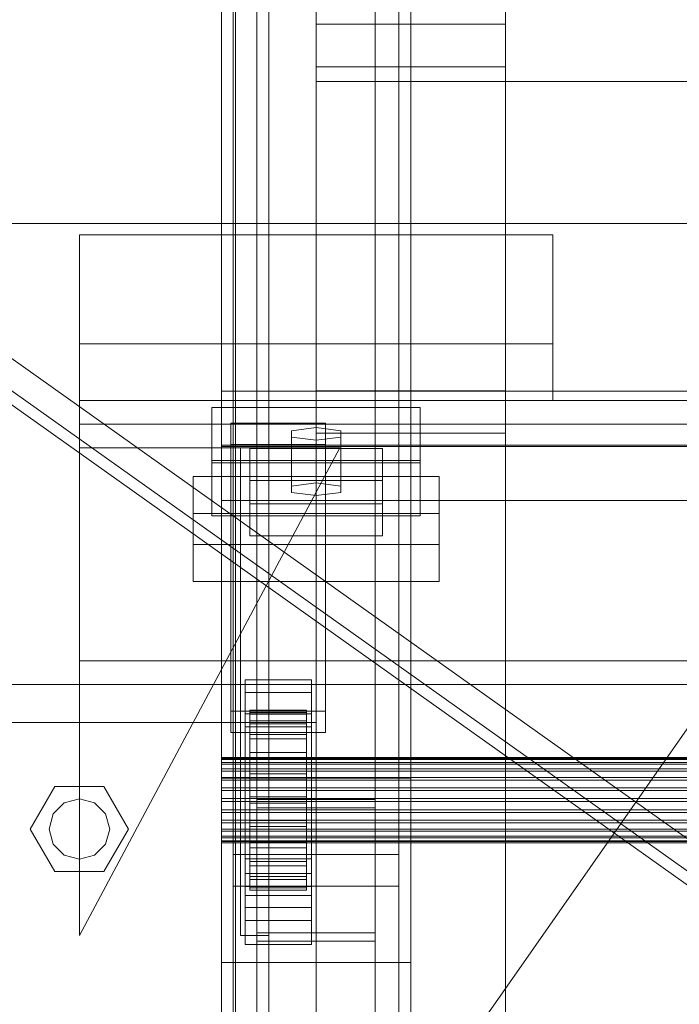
# Model space of a CAD drawing. Header units: millimetres. Extents: x -2233 to 61924, y -68080 to 6847.
# Tile 45 of 256: x -1543 to -1403, y -33865 to -33657. Entities that reach past the tile are written whole.
import ezdxf

# ---------------------------------------------------------------- set-up
doc = ezdxf.new("R2010")
doc.units = ezdxf.units.MM
for name, color, linetype, lineweight in [('COTAS_O', 1, 'Continuous', 0), ('frontal_C03', 7, 'Continuous', 0), ('frontal_tolva', 7, 'Continuous', 0)]:
    doc.layers.add(name, color=color, linetype=linetype, lineweight=lineweight)
doc.dimstyles.new('R19_100', dxfattribs={"dimtxt": 250, "dimasz": 150, "dimexe": 150, "dimexo": 80, "dimgap": 100, "dimtad": 1, "dimtih": 1, "dimtoh": 1, "dimdsep": 46, "dimcen": 0.09, "dimadec": 0, "dimazin": 0, "dimtfac": 1, "dimtdec": 4, "dimtofl": 0, "dimtmove": 0, "dimatfit": 3, "dimfxl": 1, "dimtolj": 1, "dimtzin": 0, "dimarcsym": 0})

# ---------------------------------------------------------------- blocks, each defined once
blk = doc.blocks.new('DIM_R28_51')
at = {"layer": 'COTAS_O'}
for p, q in [((-1725, -31700), (-1025, -31700)), ((-1025, -31700), (-1070, -31850)), ((-1025, -34400), (-1025, -31700)), ((-1025, -31700), (-980, -31850)), ((-1025, -34400), (-1070, -34250)), ((-1025, -34400), (-980, -34250)), ((-1725, -34400), (-1025, -34400))]:
    blk.add_line(p, q, dxfattribs=at)
blk.add_text('2700 O', height=250, rotation=90, dxfattribs=at).set_placement((-1125, -33050))
blk = doc.blocks.new('DIM_R28_52')
at = {"layer": 'COTAS_O'}
for p, q in [((-1725, -33700), (-1575, -33655)), ((1725, -33700), (1575, -33655)), ((-1725, -34400), (-1725, -33700)), ((-1725, -33700), (1725, -33700)), ((-1725, -33700), (-1575, -33745)), ((1725, -33700), (1575, -33745)), ((1725, -34400), (1725, -33700))]:
    blk.add_line(p, q, dxfattribs=at)
blk.add_text('3450 O', height=250, dxfattribs=at).set_placement((0, -33600))
blk = doc.blocks.new('DIM_R28_57')
at = {"layer": 'COTAS_O'}
for p, q in [((-1480, -33670), (-780, -33670)), ((-780, -33670), (-825, -33820)), ((-780, -36000), (-780, -33670)), ((-780, -33670), (-735, -33820)), ((-780, -36000), (-825, -35850)), ((-780, -36000), (-735, -35850)), ((-1480, -36000), (-780, -36000))]:
    blk.add_line(p, q, dxfattribs=at)
blk.add_text('2330 O', height=250, rotation=90, dxfattribs=at).set_placement((-880, -34835))

msp = doc.modelspace()

# ---------------------------------------------------------------- linework, layer by layer
at = {"layer": 'frontal_C03'}
for p, q in [((-1500, -34875.113), (-1500, -32314.944)), ((-1500, -32318.841), (-1500, -34879.011)), ((-1497, -35975), (-1497, -32996.942)), ((-1490, -35975), (-1490, -32996.942)), ((-1497, -35975), (-1497, -33266.434)), ((-1490, -35975), (-1490, -33266.434)), ((-1492.5, -33879.447), (-1492.5, -33284.487)), ((-1467.5, -33284.487), (-1467.5, -33879.447)), ((-1492.5, -33905.804), (-1492.5, -33310.844)), ((-1467.5, -33905.804), (-1467.5, -33310.844)), ((-1480, -33735.325), (-1480, -33388.418)), ((-1440, -33388.418), (-1440, -33735.325)), ((-1480, -33397.401), (-1480, -33744.308)), ((-1440, -33744.308), (-1440, -33397.401)), ((-1500, -33817.159), (-1500, -33547.668)), ((-1460, -33547.668), (-1460, -33817.159)), ((-1497.5, -33889.257), (-1497.5, -33563.788)), ((-1462.5, -33563.788), (-1462.5, -33889.257)), ((-1497.5, -33895.994), (-1497.5, -33570.525)), ((-1462.5, -33895.994), (-1462.5, -33570.525)), ((-1500, -33856.137), (-1500, -33586.646)), ((-1460, -33856.137), (-1460, -33586.646)), ((-1500, -33868.264), (-1500, -33598.772)), ((-1460, -33598.772), (-1460, -33868.264)), ((-1500, -33916.987), (-1500, -33647.495)), ((-1460, -33916.987), (-1460, -33647.495)), ((-1480, -33666.893), (-1480, -33657.91)), ((-1480, -33657.91), (-1440, -33657.91)), ((-1480, -34004.816), (-1480, -33657.91)), ((-1440, -33657.91), (-1440, -33666.893)), ((-1440, -33657.91), (-1440, -34004.816)), ((-1440, -33666.893), (-1480, -33666.893)), ((-1480, -33666.893), (-1480, -34013.799)), ((-1440, -34013.799), (-1440, -33666.893)), ((-1530, -33725.417), (-1530, -33702.37)), ((-1530, -33702.37), (-1430, -33702.37)), ((-1530, -33737.417), (-1530, -33702.37)), ((-1430, -33702.37), (-1430, -33725.417)), ((-1430, -33702.37), (-1430, -33737.417)), ((-1430, -33725.417), (-1530, -33725.417)), ((-1530, -33725.417), (-1530, -33737.417)), ((-1430, -33737.417), (-1430, -33725.417)), ((-1500, -33746.85), (-1500, -33735.441)), ((-1500, -33735.441), (1500, -33735.441)), ((-1500, -33747.135), (-1500, -33735.441)), ((-1440, -33735.325), (-1480, -33735.325)), ((-1480, -33735.325), (-1480, -33744.308)), ((-1440, -33744.308), (-1440, -33735.325)), ((-1530, -33737.417), (-1530, -33742.417)), ((1530, -33737.417), (-1530, -33737.417)), ((-1530, -33737.417), (-1430, -33737.417)), ((-1502, -33750.057), (-1502, -33738.829)), ((-1502, -33738.829), (-1458, -33738.829)), ((-1502, -33750.522), (-1502, -33738.829)), ((-1458, -33738.829), (-1458, -33750.057)), ((-1458, -33738.829), (-1458, -33750.522)), ((1530, -33742.417), (-1530, -33742.417)), ((-1530, -33742.417), (-1530, -33792.417)), ((-1498, -33746.689), (-1498, -33742.197)), ((-1498, -33742.197), (-1478, -33742.197)), ((-1498, -33803.003), (-1498, -33742.197)), ((-1478, -33742.197), (-1478, -33746.689)), ((-1478, -33742.197), (-1478, -33803.003)), ((-1480, -33743.096), (-1485.196, -33743.769)), ((-1485.196, -33743.769), (-1485.196, -33745.117)), ((-1485.196, -33755.463), (-1485.196, -33743.769)), ((-1474.804, -33743.769), (-1480, -33743.096)), ((-1480, -33754.789), (-1480, -33743.096)), ((-1480, -33744.308), (-1440, -33744.308)), ((-1474.804, -33745.117), (-1474.804, -33743.769)), ((-1474.804, -33755.463), (-1474.804, -33743.769)), ((1500, -33746.85), (-1500, -33746.85)), ((-1500, -33746.85), (-1500, -33758.543)), ((-1478, -33746.689), (-1498, -33746.689)), ((-1498, -33746.689), (-1498, -33807.495)), ((-1485.196, -33745.117), (-1480, -33745.791)), ((-1485.196, -33756.81), (-1485.196, -33745.117)), ((-1480, -33745.791), (-1474.804, -33745.117)), ((-1480, -33745.791), (-1480, -33757.484)), ((-1478, -33807.495), (-1478, -33746.689)), ((-1474.804, -33756.81), (-1474.804, -33745.117)), ((-1530, -33850.417), (-1475, -33747.417)), ((-1475, -33747.417), (-1530, -33747.417)), ((-1530, -33747.417), (-1530, -33850.417)), ((1500, -33747.135), (-1500, -33747.135)), ((-1500, -33747.135), (-1500, -33758.543)), ((-1496, -33850.417), (-1496, -33747.417)), ((-1496, -33747.417), (-1490, -33747.417)), ((-1494, -33754.258), (-1494, -33747.521)), ((-1494, -33747.521), (-1466, -33747.521)), ((-1494, -33759.215), (-1494, -33747.521)), ((-1490, -33850.417), (-1490, -33747.417)), ((-1466, -33747.521), (-1466, -33754.258)), ((-1466, -33747.521), (-1466, -33759.215)), ((-1458, -33750.057), (-1502, -33750.057)), ((-1502, -33750.057), (-1502, -33761.751)), ((-1458, -33750.522), (-1502, -33750.522)), ((-1502, -33750.522), (-1502, -33761.751)), ((-1458, -33761.751), (-1458, -33750.057)), ((-1458, -33761.751), (-1458, -33750.522)), ((-1506, -33767.821), (-1506, -33753.448)), ((-1506, -33753.448), (-1454, -33753.448)), ((-1506, -33761.244), (-1506, -33753.448)), ((-1466, -33754.258), (-1494, -33754.258)), ((-1494, -33754.258), (-1494, -33765.952)), ((-1485.196, -33755.463), (-1480, -33754.789)), ((-1480, -33754.789), (-1474.804, -33755.463)), ((-1466, -33765.952), (-1466, -33754.258)), ((-1454, -33753.448), (-1454, -33767.821)), ((-1454, -33753.448), (-1454, -33761.244)), ((-1485.196, -33756.81), (-1485.196, -33755.463)), ((-1480, -33757.484), (-1485.196, -33756.81)), ((-1474.804, -33756.81), (-1480, -33757.484)), ((-1474.804, -33755.463), (-1474.804, -33756.81)), ((-1500, -33758.543), (1500, -33758.543)), ((-1466, -33759.215), (-1494, -33759.215)), ((-1494, -33759.215), (-1494, -33765.952)), ((-1466, -33765.952), (-1466, -33759.215)), ((-1454, -33761.244), (-1506, -33761.244)), ((-1506, -33761.244), (-1506, -33775.616)), ((-1454, -33775.616), (-1454, -33761.244)), ((-1502, -33761.751), (-1458, -33761.751)), ((-1494, -33765.952), (-1466, -33765.952)), ((-1454, -33767.821), (-1506, -33767.821)), ((-1506, -33767.821), (-1506, -33775.616)), ((-1454, -33775.616), (-1454, -33767.821)), ((-1506, -33775.616), (-1454, -33775.616)), ((-1530, -33792.417), (-1530, -33797.417)), ((1530, -33792.417), (-1530, -33792.417)), ((-1495, -33799.106), (-1495, -33796.411)), ((-1495, -33796.411), (-1481, -33796.411)), ((-1495, -33837.338), (-1495, -33796.411)), ((-1481, -33796.411), (-1481, -33799.106)), ((-1481, -33796.411), (-1481, -33837.338)), ((-1580, -33797.417), (-1480, -33797.417)), ((1530, -33797.417), (-1530, -33797.417)), ((-1480, -33805.417), (-1480, -33797.417)), ((-1481, -33799.106), (-1495, -33799.106)), ((-1495, -33799.106), (-1495, -33840.033)), ((-1481, -33840.033), (-1481, -33799.106)), ((-1478, -33803.003), (-1498, -33803.003)), ((-1498, -33803.003), (-1498, -33807.495)), ((-1494, -33812.82), (-1494, -33802.827)), ((-1494, -33802.827), (-1494, -33803.647)), ((-1494, -33802.827), (-1482, -33802.827)), ((-1494, -33803.3), (-1494, -33802.827)), ((-1482, -33803.647), (-1482, -33802.827)), ((-1482, -33802.827), (-1482, -33812.82)), ((-1482, -33802.827), (-1482, -33803.3)), ((-1478, -33807.495), (-1478, -33803.003)), ((-1495, -33806.292), (-1495, -33803.597)), ((-1495, -33803.597), (-1481, -33803.597)), ((-1495, -33844.524), (-1495, -33803.597)), ((-1494, -33813.045), (-1494, -33803.3)), ((-1494, -33803.3), (-1482, -33803.3)), ((-1494, -33805.035), (-1494, -33803.3)), ((-1494, -33813.209), (-1494, -33803.647)), ((-1494, -33803.647), (-1494, -33805.706)), ((-1494, -33803.647), (-1482, -33803.647)), ((-1494, -33813.867), (-1494, -33805.035)), ((-1494, -33805.035), (-1482, -33805.035)), ((-1494, -33807.914), (-1494, -33805.035)), ((-1482, -33803.3), (-1482, -33813.045)), ((-1482, -33803.3), (-1482, -33805.035)), ((-1482, -33805.706), (-1482, -33803.647)), ((-1482, -33803.647), (-1482, -33813.209)), ((-1482, -33805.035), (-1482, -33813.867)), ((-1482, -33805.035), (-1482, -33807.914)), ((-1481, -33803.597), (-1481, -33806.292)), ((-1481, -33803.597), (-1481, -33844.524)), ((-1580, -33805.417), (-1480, -33805.417)), ((-1563, -33805.417), (-1497, -33805.417)), ((-1497, -33805.417), (-1490, -33805.417)), ((-1497, -35975), (-1497, -33805.417)), ((-1481, -33806.292), (-1495, -33806.292)), ((-1495, -33806.292), (-1495, -33847.219)), ((-1494, -33814.184), (-1494, -33805.706)), ((-1494, -33805.706), (-1494, -33808.862)), ((-1494, -33805.706), (-1482, -33805.706)), ((-1490, -35975), (-1490, -33805.417)), ((-1482, -33808.862), (-1482, -33805.706)), ((-1482, -33805.706), (-1482, -33814.184)), ((-1481, -33847.219), (-1481, -33806.292)), ((-1498, -33807.495), (-1478, -33807.495)), ((-1494, -33815.23), (-1494, -33807.914)), ((-1494, -33807.914), (-1482, -33807.914)), ((-1494, -33811.74), (-1494, -33807.914)), ((-1494, -33815.679), (-1494, -33808.862)), ((-1494, -33808.862), (-1494, -33812.901)), ((-1494, -33808.862), (-1482, -33808.862)), ((-1482, -33807.914), (-1482, -33815.23)), ((-1482, -33807.914), (-1482, -33811.74)), ((-1482, -33812.901), (-1482, -33808.862)), ((-1482, -33808.862), (-1482, -33815.679)), ((-1500, -33813.045), (-1500, -33812.82)), ((-1500, -33812.82), (-1500, -33813.209)), ((-1500, -33812.82), (1500, -33812.82)), ((-1500, -33813.867), (-1500, -33813.045)), ((-1500, -33813.045), (1500, -33813.045)), ((-1500, -33813.209), (-1500, -33814.184)), ((-1500, -33813.209), (1500, -33813.209)), ((-1494, -33817.043), (-1494, -33811.74)), ((-1494, -33811.74), (-1482, -33811.74)), ((-1494, -33816.253), (-1494, -33811.74)), ((-1494, -33813.209), (-1494, -33812.82)), ((-1482, -33812.82), (-1494, -33812.82)), ((-1494, -33812.82), (-1494, -33813.045)), ((-1494, -33817.593), (-1494, -33812.901)), ((-1494, -33812.901), (-1494, -33817.548)), ((-1494, -33812.901), (-1482, -33812.901)), ((-1482, -33813.045), (-1494, -33813.045)), ((-1494, -33813.045), (-1494, -33813.867)), ((-1494, -33814.184), (-1494, -33813.209)), ((-1482, -33813.209), (-1494, -33813.209)), ((-1482, -33811.74), (-1482, -33817.043)), ((-1482, -33811.74), (-1482, -33816.253)), ((-1482, -33812.82), (-1482, -33813.209)), ((-1482, -33813.045), (-1482, -33812.82)), ((-1482, -33817.548), (-1482, -33812.901)), ((-1482, -33812.901), (-1482, -33817.593)), ((-1482, -33813.867), (-1482, -33813.045)), ((-1482, -33813.209), (-1482, -33814.184)), ((-1500, -33815.23), (-1500, -33813.867)), ((-1500, -33813.867), (1500, -33813.867)), ((-1500, -33814.184), (-1500, -33815.679)), ((-1500, -33814.184), (1500, -33814.184)), ((-1500, -33817.043), (-1500, -33815.23)), ((-1500, -33815.23), (1500, -33815.23)), ((-1482, -33813.867), (-1494, -33813.867)), ((-1494, -33813.867), (-1494, -33815.23)), ((-1494, -33815.679), (-1494, -33814.184)), ((-1482, -33814.184), (-1494, -33814.184)), ((-1482, -33815.23), (-1494, -33815.23)), ((-1494, -33815.23), (-1494, -33817.043)), ((-1482, -33815.23), (-1482, -33813.867)), ((-1482, -33814.184), (-1482, -33815.679)), ((-1482, -33817.043), (-1482, -33815.23)), ((-1500, -33815.679), (-1500, -33817.593)), ((-1500, -33815.679), (1500, -33815.679)), ((-1500, -33819.18), (-1500, -33817.043)), ((-1500, -33817.043), (1500, -33817.043)), ((-1460, -33817.159), (-1500, -33817.159)), ((-1500, -33817.159), (-1500, -33856.137)), ((-1500, -34086.651), (-1500, -33817.159)), ((-1500, -33817.593), (-1500, -33819.794)), ((-1500, -33817.593), (1500, -33817.593)), ((-1494, -33817.593), (-1494, -33815.679)), ((-1482, -33815.679), (-1494, -33815.679)), ((-1494, -33819.18), (-1494, -33816.253)), ((-1494, -33816.253), (-1482, -33816.253)), ((-1494, -33821.144), (-1494, -33816.253)), ((-1482, -33817.043), (-1494, -33817.043)), ((-1494, -33817.043), (-1494, -33819.18)), ((-1494, -33817.548), (-1494, -33819.794)), ((-1482, -33817.548), (-1494, -33817.548)), ((-1494, -33817.548), (-1494, -33822.485)), ((-1494, -33819.794), (-1494, -33817.593)), ((-1482, -33817.593), (-1494, -33817.593)), ((-1482, -33815.679), (-1482, -33817.593)), ((-1482, -33816.253), (-1482, -33819.18)), ((-1482, -33816.253), (-1482, -33821.144)), ((-1482, -33819.18), (-1482, -33817.043)), ((-1482, -33819.794), (-1482, -33817.548)), ((-1482, -33822.485), (-1482, -33817.548)), ((-1482, -33817.593), (-1482, -33819.794)), ((-1460, -33856.137), (-1460, -33817.159)), ((-1460, -33817.159), (-1460, -34086.651)), ((-1540.4, -33827.917), (-1535.2, -33818.91)), ((-1535.2, -33818.91), (-1524.8, -33818.91)), ((-1524.8, -33818.91), (-1519.6, -33827.917)), ((-1500, -33821.497), (-1500, -33819.18)), ((-1500, -33819.18), (1500, -33819.18)), ((-1482, -33819.18), (-1494, -33819.18)), ((-1494, -33819.18), (-1494, -33821.497)), ((-1482, -33821.497), (-1482, -33819.18)), ((-1533.2, -33822.374), (-1530, -33821.517)), ((-1530, -33821.517), (-1526.8, -33822.374)), ((-1500, -33819.794), (-1500, -33822.132)), ((1500, -33819.794), (-1500, -33819.794)), ((-1500, -33823.836), (-1500, -33821.497)), ((-1500, -33821.497), (1500, -33821.497)), ((-1494, -33819.794), (-1482, -33819.794)), ((-1494, -33822.132), (-1494, -33819.794)), ((-1494, -33821.497), (-1494, -33821.144)), ((-1494, -33821.144), (-1482, -33821.144)), ((-1494, -33826.082), (-1494, -33821.144)), ((-1482, -33821.497), (-1494, -33821.497)), ((-1494, -33821.497), (-1494, -33823.836)), ((-1492.5, -33851.633), (-1492.5, -33821.664)), ((-1492.5, -33821.664), (-1467.5, -33821.664)), ((-1492.5, -33821.664), (-1492.5, -33877.64)), ((-1482, -33819.794), (-1482, -33822.132)), ((-1482, -33821.144), (-1482, -33821.497)), ((-1482, -33821.144), (-1482, -33826.082)), ((-1482, -33823.836), (-1482, -33821.497)), ((-1467.5, -33821.664), (-1467.5, -33851.633)), ((-1467.5, -33877.64), (-1467.5, -33821.664)), ((-1535.543, -33824.717), (-1533.2, -33822.374)), ((-1526.8, -33822.374), (-1524.457, -33824.717)), ((-1500, -33822.132), (-1500, -33824.45)), ((-1500, -33822.132), (1500, -33822.132)), ((-1500, -33826.037), (-1500, -33823.836)), ((-1500, -33823.836), (1500, -33823.836)), ((-1494, -33824.45), (-1494, -33822.132)), ((-1494, -33822.132), (-1494, -33822.485)), ((-1482, -33822.132), (-1494, -33822.132)), ((-1494, -33822.485), (-1494, -33827.377)), ((-1494, -33822.485), (-1482, -33822.485)), ((-1494, -33823.836), (-1494, -33826.082)), ((-1482, -33823.836), (-1494, -33823.836)), ((-1494, -33823.836), (-1494, -33826.037)), ((-1467.5, -33823.47), (-1492.5, -33823.47)), ((-1492.5, -33823.47), (-1492.5, -33849.827)), ((-1492.5, -34418.43), (-1492.5, -33823.47)), ((-1482, -33822.485), (-1482, -33822.132)), ((-1482, -33822.132), (-1482, -33824.45)), ((-1482, -33827.377), (-1482, -33822.485)), ((-1482, -33826.082), (-1482, -33823.836)), ((-1482, -33826.037), (-1482, -33823.836)), ((-1467.5, -33849.827), (-1467.5, -33823.47)), ((-1467.5, -33823.47), (-1467.5, -34418.43)), ((-1536.4, -33827.917), (-1535.543, -33824.717)), ((-1524.457, -33824.717), (-1523.6, -33827.917)), ((-1500, -33824.45), (-1500, -33826.587)), ((-1500, -33824.45), (1500, -33824.45)), ((-1494, -33826.587), (-1494, -33824.45)), ((-1494, -33824.45), (-1494, -33827.377)), ((-1482, -33824.45), (-1494, -33824.45)), ((-1482, -33827.377), (-1482, -33824.45)), ((-1482, -33824.45), (-1482, -33826.587)), ((-1535.2, -33836.923), (-1540.4, -33827.917)), ((-1535.543, -33831.117), (-1536.4, -33827.917)), ((-1519.6, -33827.917), (-1524.8, -33836.923)), ((-1523.6, -33827.917), (-1524.457, -33831.117)), ((-1500, -33827.95), (-1500, -33826.037)), ((-1500, -33826.037), (1500, -33826.037)), ((-1500, -33826.587), (-1500, -33828.399)), ((-1500, -33826.587), (1500, -33826.587)), ((-1500, -33829.445), (-1500, -33827.95)), ((-1500, -33827.95), (1500, -33827.95)), ((-1494, -33826.037), (-1494, -33830.728)), ((-1482, -33826.037), (-1494, -33826.037)), ((-1494, -33826.037), (-1494, -33827.95)), ((-1494, -33826.082), (-1482, -33826.082)), ((-1494, -33830.728), (-1494, -33826.082)), ((-1494, -33828.399), (-1494, -33826.587)), ((-1494, -33826.587), (-1494, -33831.89)), ((-1482, -33826.587), (-1494, -33826.587)), ((-1494, -33827.377), (-1494, -33831.89)), ((-1494, -33827.377), (-1482, -33827.377)), ((-1494, -33827.95), (-1494, -33834.768)), ((-1482, -33827.95), (-1494, -33827.95)), ((-1494, -33827.95), (-1494, -33829.445)), ((-1482, -33830.728), (-1482, -33826.037)), ((-1482, -33827.95), (-1482, -33826.037)), ((-1482, -33826.082), (-1482, -33830.728)), ((-1482, -33831.89), (-1482, -33826.587)), ((-1482, -33826.587), (-1482, -33828.399)), ((-1482, -33831.89), (-1482, -33827.377)), ((-1482, -33834.768), (-1482, -33827.95)), ((-1482, -33829.445), (-1482, -33827.95)), ((-1500, -33828.399), (-1500, -33829.763)), ((-1500, -33828.399), (1500, -33828.399)), ((-1500, -33830.421), (-1500, -33829.445)), ((-1500, -33829.445), (1500, -33829.445)), ((-1500, -33829.763), (-1500, -33830.585)), ((-1500, -33829.763), (1500, -33829.763)), ((-1494, -33829.763), (-1494, -33828.399)), ((-1494, -33828.399), (-1494, -33835.716)), ((-1482, -33828.399), (-1494, -33828.399)), ((-1494, -33829.445), (-1494, -33837.924)), ((-1482, -33829.445), (-1494, -33829.445)), ((-1494, -33829.445), (-1494, -33830.421)), ((-1494, -33830.585), (-1494, -33829.763)), ((-1494, -33829.763), (-1494, -33838.594)), ((-1482, -33829.763), (-1494, -33829.763)), ((-1482, -33835.716), (-1482, -33828.399)), ((-1482, -33828.399), (-1482, -33829.763)), ((-1482, -33837.924), (-1482, -33829.445)), ((-1482, -33830.421), (-1482, -33829.445)), ((-1482, -33838.594), (-1482, -33829.763)), ((-1482, -33829.763), (-1482, -33830.585)), ((-1533.2, -33833.459), (-1535.543, -33831.117)), ((-1524.457, -33831.117), (-1526.8, -33833.459)), ((-1500, -33830.809), (-1500, -33830.421)), ((-1500, -33830.421), (1500, -33830.421)), ((-1500, -33830.585), (-1500, -33830.809)), ((-1500, -33830.585), (1500, -33830.585)), ((-1500, -33830.809), (1500, -33830.809)), ((-1494, -33830.421), (-1494, -33839.983)), ((-1482, -33830.421), (-1494, -33830.421)), ((-1494, -33830.421), (-1494, -33830.809)), ((-1494, -33830.809), (-1494, -33830.585)), ((-1494, -33830.585), (-1494, -33840.33)), ((-1482, -33830.585), (-1494, -33830.585)), ((-1494, -33830.728), (-1482, -33830.728)), ((-1494, -33834.768), (-1494, -33830.728)), ((-1494, -33830.809), (-1494, -33840.803)), ((-1482, -33830.809), (-1494, -33830.809)), ((-1494, -33831.89), (-1494, -33835.716)), ((-1494, -33831.89), (-1482, -33831.89)), ((-1482, -33839.983), (-1482, -33830.421)), ((-1482, -33830.809), (-1482, -33830.421)), ((-1482, -33840.33), (-1482, -33830.585)), ((-1482, -33830.585), (-1482, -33830.809)), ((-1482, -33830.728), (-1482, -33834.768)), ((-1482, -33840.803), (-1482, -33830.809)), ((-1482, -33835.716), (-1482, -33831.89)), ((-1530, -33834.317), (-1533.2, -33833.459)), ((-1526.8, -33833.459), (-1530, -33834.317)), ((-1497.5, -33840.017), (-1497.5, -33833.28)), ((-1497.5, -33833.28), (-1462.5, -33833.28)), ((-1497.5, -34158.748), (-1497.5, -33833.28)), ((-1495, -33844.52), (-1495, -33834.19)), ((-1495, -33834.19), (-1481, -33834.19)), ((-1495, -33841.986), (-1495, -33834.19)), ((-1481, -33834.19), (-1481, -33844.52)), ((-1481, -33834.19), (-1481, -33841.986)), ((-1462.5, -33833.28), (-1462.5, -33840.017)), ((-1462.5, -33833.28), (-1462.5, -34158.748)), ((-1494, -33834.768), (-1482, -33834.768)), ((-1494, -33837.924), (-1494, -33834.768)), ((-1494, -33835.716), (-1494, -33838.594)), ((-1494, -33835.716), (-1482, -33835.716)), ((-1482, -33834.768), (-1482, -33837.924)), ((-1482, -33838.594), (-1482, -33835.716)), ((-1524.8, -33836.923), (-1535.2, -33836.923)), ((-1481, -33837.338), (-1495, -33837.338)), ((-1495, -33837.338), (-1495, -33840.033)), ((-1494, -33837.924), (-1482, -33837.924)), ((-1494, -33839.983), (-1494, -33837.924)), ((-1482, -33837.924), (-1482, -33839.983)), ((-1481, -33840.033), (-1481, -33837.338)), ((-1462.5, -33840.017), (-1497.5, -33840.017)), ((-1497.5, -34165.485), (-1497.5, -33840.017)), ((-1495, -33840.033), (-1481, -33840.033)), ((-1494, -33838.594), (-1494, -33840.33)), ((-1494, -33838.594), (-1482, -33838.594)), ((-1494, -33839.983), (-1482, -33839.983)), ((-1494, -33840.803), (-1494, -33839.983)), ((-1494, -33840.33), (-1494, -33840.803)), ((-1494, -33840.33), (-1482, -33840.33)), ((-1482, -33840.33), (-1482, -33838.594)), ((-1482, -33839.983), (-1482, -33840.803)), ((-1482, -33840.803), (-1482, -33840.33)), ((-1462.5, -34165.485), (-1462.5, -33840.017)), ((-1481, -33841.986), (-1495, -33841.986)), ((-1495, -33841.986), (-1495, -33852.316)), ((-1494, -33840.803), (-1482, -33840.803)), ((-1481, -33852.316), (-1481, -33841.986)), ((-1495, -33844.52), (-1495, -33852.316)), ((-1481, -33844.524), (-1495, -33844.524)), ((-1495, -33844.524), (-1495, -33847.219)), ((-1481, -33852.316), (-1481, -33844.52)), ((-1481, -33847.219), (-1481, -33844.524)), ((-1495, -33847.219), (-1481, -33847.219)), ((-1490, -33850.417), (-1496, -33850.417)), ((-1492.5, -33849.827), (-1467.5, -33849.827)), ((-1492.5, -34444.787), (-1492.5, -33849.827)), ((-1467.5, -34444.787), (-1467.5, -33849.827)), ((-1495, -33852.316), (-1481, -33852.316)), ((-1467.5, -33851.633), (-1492.5, -33851.633)), ((-1492.5, -33851.633), (-1492.5, -33907.61)), ((-1467.5, -33851.633), (-1467.5, -33907.61)), ((-1500, -33856.137), (-1460, -33856.137)), ((-1500, -34125.629), (-1500, -33856.137)), ((-1460, -34125.629), (-1460, -33856.137))]:
    msp.add_line(p, q, dxfattribs=at)
at = {"layer": 'frontal_tolva'}
for p, q in [((-1769.584, -34332.806), (-722.584, -32835.806)), ((-600, -34400), (-1725, -33600)), ((-604.636, -34406.52), (-1729.636, -33606.52)), ((-1725, -33606.849), (-600, -34406.849))]:
    msp.add_line(p, q, dxfattribs=at)

# ---------------------------------------------------------------- dimensions: what is measured, and where the dimension line sits
at = {"layer": 'COTAS_O'}
for p1, p2, distance, picture, middle in [((-1725, -34400), (-1725, -31700), -700, 'DIM_R28_51', (-1025, -33050)), ((-1725, -34400), (1725, -34400), 700, 'DIM_R28_52', (0, -33700)), ((-1480, -36000), (-1480, -33670), -700, 'DIM_R28_57', (-780, -34835))]:
    dim = msp.add_aligned_dim(p1=p1, p2=p2, distance=distance, text='<> O', dimstyle='R19_100', dxfattribs=at)
    dim.commit()
    dim.dimension.update_dxf_attribs({"geometry": picture, "text_midpoint": middle})

doc.saveas('drawing.dxf')
